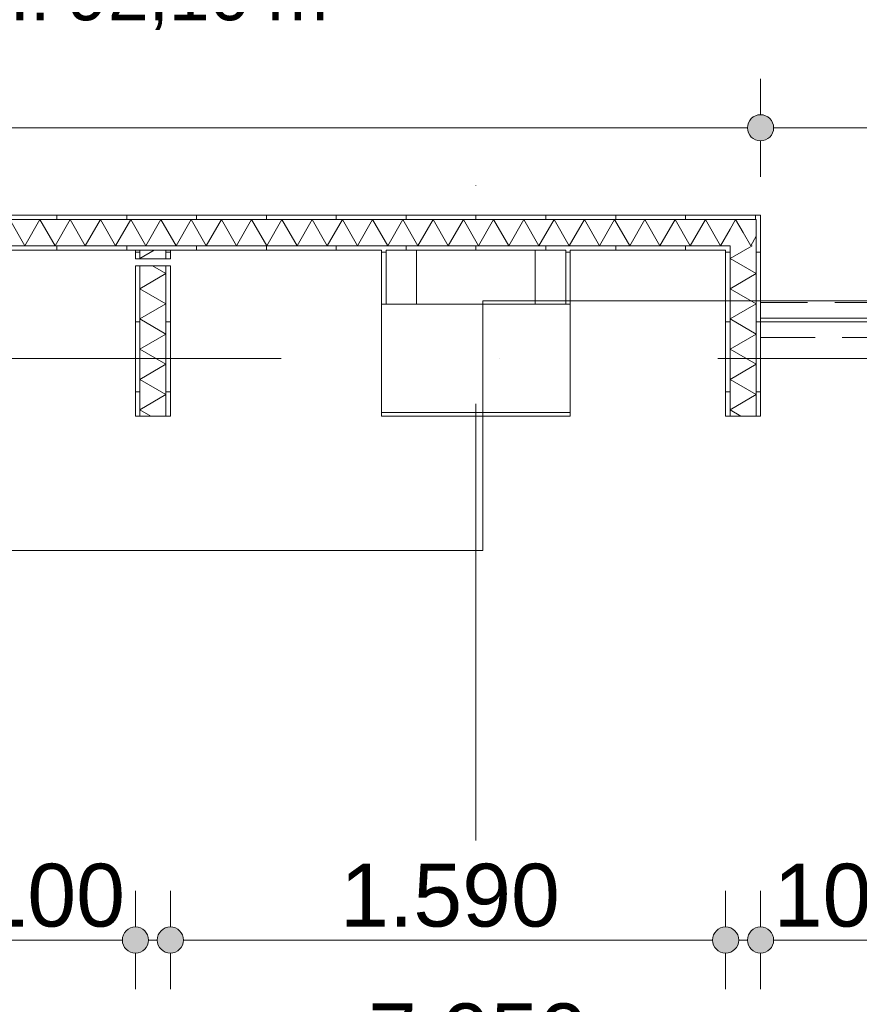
# Model space of a CAD drawing. Header units: millimetres. Extents: x -54205 to 167969, y -3415 to 61516.
# Tile 53 of 239: x 20294 to 22698, y 8647 to 11465. Entities that reach past the tile are written whole.
import ezdxf
from ezdxf.enums import TextEntityAlignment as Align

# ---------------------------------------------------------------- set-up
doc = ezdxf.new("R2010")
doc.units = ezdxf.units.MM
doc.header["$MEASUREMENT"] = 0
doc.linetypes.add('streep-punt', pattern=[2500, 1250, -625, 0, -625])
doc.linetypes.add('streeplijn fijn', pattern=[234.119993, 155.999994, -78.119999])
for name, color, linetype in [('23 Vloeren', 7, 'Continuous'), ('28 Draagconstructies', 7, 'Continuous'), ('Maatvoering 1_ 100', 7, 'Continuous'), ('Maatvoering 1_ 100 2D arcering', 7, 'Continuous'), ('New_22 NC Binnenwanden', 7, 'Continuous'), ('New_22 NC Binnenwanden Doorsnede-arcering', 7, 'Continuous'), ('New_22 NC Binnenwanden Laagscheidingslijnen', 7, 'Continuous'), ('New_Maatvoering 1_ 100', 7, 'Continuous'), ('New_Maatvoering 1_ 100 2D arcering', 7, 'Continuous'), ('New_Ruimtefuncties', 7, 'Continuous'), ('New_Ruimtefuncties Zone omranding', 7, 'Continuous'), ('New_Ruimtefuncties Zone tekst', 7, 'Continuous'), ('Stramien', 7, 'Continuous')]:
    doc.layers.add(name, color=color, linetype=linetype)
doc.styles.add('GENERATED_STYLE_1', font='arial.ttf')
doc.styles.add('GENERATED_STYLE_2', font='arial.ttf')
doc.dimstyles.new('GENERATED_STYLE__1', dxfattribs={"dimtxt": 250, "dimasz": 142.5, "dimexe": 0.18, "dimexo": 0.0625, "dimgap": 0, "dimtad": 1, "dimtih": 1, "dimtoh": 1, "dimdec": 0, "dimzin": 0, "dimdsep": 46, "dimtxsty": 'GENERATED_STYLE_2', "dimblk": 'ARROWHEAD_11', "dimblk1": 'ARROWHEAD_11', "dimblk2": 'ARROWHEAD_11', "dimcen": 0.09, "dimse1": 1, "dimse2": 1, "dimclrd": 1, "dimclre": 1, "dimclrt": 2, "dimadec": 1, "dimazin": 0, "dimtfac": 1, "dimtdec": 4, "dimtmove": 0, "dimatfit": 3, "dimfxl": 1, "dimtolj": 1, "dimtzin": 0, "dimarcsym": 0})
doc.dimstyles.new('GENERATED_STYLE__3', dxfattribs={"dimtxt": 179.999995, "dimasz": 142.5, "dimexe": 0.18, "dimexo": 0.0625, "dimgap": 0, "dimtad": 1, "dimtih": 1, "dimtoh": 1, "dimdec": 0, "dimzin": 0, "dimdsep": 46, "dimtxsty": 'GENERATED_STYLE_1', "dimblk": 'ARROWHEAD_11', "dimblk1": 'ARROWHEAD_11', "dimblk2": 'ARROWHEAD_11', "dimcen": 0.09, "dimse1": 1, "dimse2": 1, "dimclrd": 1, "dimclre": 1, "dimclrt": 2, "dimadec": 1, "dimazin": 0, "dimtfac": 1, "dimtdec": 4, "dimtmove": 0, "dimatfit": 3, "dimfxl": 1, "dimtolj": 1, "dimtzin": 0, "dimarcsym": 0})
doc.dimstyles.new('GENERATED_STYLE__4', dxfattribs={"dimtxt": 250, "dimasz": 142.5, "dimexe": 0.18, "dimexo": 0.0625, "dimgap": 0, "dimtad": 1, "dimdec": 0, "dimzin": 0, "dimdsep": 46, "dimtxsty": 'GENERATED_STYLE_2', "dimblk": 'ARROWHEAD_11', "dimblk1": 'ARROWHEAD_11', "dimblk2": 'ARROWHEAD_11', "dimcen": 0.09, "dimse1": 1, "dimse2": 1, "dimclrd": 1, "dimclre": 1, "dimclrt": 2, "dimadec": 1, "dimazin": 0, "dimtfac": 1, "dimtdec": 4, "dimtmove": 0, "dimatfit": 3, "dimfxl": 1, "dimtolj": 1, "dimtzin": 0, "dimarcsym": 0})
doc.dimstyles.new('GENERATED_STYLE__7', dxfattribs={"dimtxt": 179.999995, "dimasz": 142.5, "dimexe": 0.18, "dimexo": 0.0625, "dimgap": 0, "dimtad": 1, "dimdec": 0, "dimzin": 0, "dimdsep": 46, "dimtxsty": 'GENERATED_STYLE_1', "dimblk": 'ARROWHEAD_11', "dimblk1": 'ARROWHEAD_11', "dimblk2": 'ARROWHEAD_11', "dimcen": 0.09, "dimse1": 1, "dimse2": 1, "dimclrd": 1, "dimclre": 1, "dimclrt": 2, "dimadec": 1, "dimazin": 0, "dimtfac": 1, "dimtdec": 4, "dimtmove": 0, "dimatfit": 3, "dimfxl": 1, "dimtolj": 1, "dimtzin": 0, "dimarcsym": 0})
pattern_1 = [(270, (0, 0), (200, 0), [])]
pattern_2 = [(180, (0, 0), (0, 200), [])]

# ---------------------------------------------------------------- blocks, each defined once
blk = doc.blocks.new('gang_1.10_29_1', base_point=(20559.1, 11700.9))
at = {"layer": 'New_Ruimtefuncties Zone tekst', "color": 2, "lineweight": 0}
for tag, height, style, p in [('DUMMY_941', 180, 'GENERATED_STYLE_2', (21128.4, 11989.7)), ('perimeterCode', 150, 'GENERATED_STYLE_1', (19869.1, 11613.6)), ('ROOM_AREA', 150, 'GENERATED_STYLE_1', (20429.4, 11613.6)), ('DUMMY_942', 150, 'GENERATED_STYLE_1', (20944.2, 11613.6)), ('DUMMY_943', 100, 'GENERATED_STYLE_1', (21172.7, 11625))]:
    blk.add_attdef(tag, text='', height=height, dxfattribs=dict(at, style=style)).set_placement(p, align=Align.TOP_LEFT)
at = {"layer": 'New_Ruimtefuncties Zone tekst', "color": 2, "lineweight": 0, "style": 'GENERATED_STYLE_2'}
blk.add_attdef('ROOM_NUMBER', text='', height=180, dxfattribs=at).set_placement((20559.1, 11948.5), align=Align.TOP_CENTER)
blk = doc.blocks.new('Slab_12_1', base_point=(-770, 9945.9))
at = {"layer": '23 Vloeren', "color": 255, "linetype": 'Continuous', "lineweight": 0, "flags": 128}
blk.add_lwpolyline([(-770, 9945.9), (21620, 9945.9), (21620, 10660.9), (30307, 10660.9), (30307, 13395.9), (24003, 13395.9), (24003, 12744.6), (11905.5, 12744.6), (11905.5, 13395.9), (-770, 13395.9)], close=True, dxfattribs=at)
blk = doc.blocks.new('Wall_129_1', base_point=(22415, 10605.9))
at = {"layer": 'New_22 NC Binnenwanden', "color": 1, "linetype": 'Continuous', "lineweight": 0, "flags": 128}
for points in [[(24105, 10610.9), (22415, 10610.9)], [(22415, 10610.9), (22415, 10600.9)], [(22415, 10600.9), (24105, 10600.9)]]:
    blk.add_lwpolyline(points, dxfattribs=at)
blk = doc.blocks.new('*X454')
at = {"layer": 'New_22 NC Binnenwanden Doorsnede-arcering', "color": 7, "linetype": 'Continuous', "lineweight": 0}
for p in [(22365.1, 10856), (22402.5, 10845.7)]:
    blk.add_line(p, (22386.8, 10818.4), dxfattribs=at)
blk = doc.blocks.new('*X455')
at = {"layer": 'New_22 NC Binnenwanden Doorsnede-arcering', "color": 7, "linetype": 'Continuous', "lineweight": 0}
for q in [(22327.5, 10865.8), (22365.1, 10856)]:
    blk.add_line((22343.5, 10893.4), q, dxfattribs=at)
blk = doc.blocks.new('*X456')
at = {"layer": 'New_22 NC Binnenwanden Doorsnede-arcering', "color": 7, "linetype": 'Continuous', "lineweight": 0}
for p, q in [((20265, 10893.4), (20308.3, 10818.4)), ((20351.6, 10893.4), (20308.3, 10818.4)), ((20351.6, 10893.4), (20394.9, 10818.4)), ((20438.2, 10893.4), (20394.9, 10818.4)), ((20438.2, 10893.4), (20481.5, 10818.4)), ((20524.8, 10893.4), (20481.5, 10818.4)), ((20524.8, 10893.4), (20568.1, 10818.4)), ((20611.4, 10893.4), (20568.1, 10818.4)), ((20611.4, 10893.4), (20654.7, 10818.4)), ((20698, 10893.4), (20654.7, 10818.4)), ((20698, 10893.4), (20741.3, 10818.4)), ((20784.6, 10893.4), (20741.3, 10818.4)), ((20784.6, 10893.4), (20827.9, 10818.4)), ((20871.2, 10893.4), (20827.9, 10818.4)), ((20871.2, 10893.4), (20914.5, 10818.4)), ((20957.8, 10893.4), (20914.5, 10818.4)), ((20957.8, 10893.4), (21001.1, 10818.4)), ((21044.4, 10893.4), (21001.1, 10818.4)), ((21044.4, 10893.4), (21087.7, 10818.4)), ((21131, 10893.4), (21087.7, 10818.4)), ((21131, 10893.4), (21174.3, 10818.4)), ((21217.6, 10893.4), (21174.3, 10818.4)), ((21217.6, 10893.4), (21260.9, 10818.4)), ((21304.2, 10893.4), (21260.9, 10818.4)), ((21304.2, 10893.4), (21347.5, 10818.4)), ((21390.8, 10893.4), (21347.5, 10818.4)), ((21390.8, 10893.4), (21434.1, 10818.4)), ((21477.4, 10893.4), (21434.1, 10818.4)), ((21477.4, 10893.4), (21520.7, 10818.4)), ((21564, 10893.4), (21520.7, 10818.4)), ((21564, 10893.4), (21607.3, 10818.4)), ((21650.6, 10893.4), (21607.3, 10818.4)), ((21650.6, 10893.4), (21693.9, 10818.4)), ((21737.2, 10893.4), (21693.9, 10818.4)), ((21737.2, 10893.4), (21780.5, 10818.4)), ((21823.8, 10893.4), (21780.5, 10818.4)), ((21823.8, 10893.4), (21867.1, 10818.4)), ((21910.4, 10893.4), (21867.1, 10818.4)), ((21910.4, 10893.4), (21953.7, 10818.4)), ((21997, 10893.4), (21953.7, 10818.4)), ((21997, 10893.4), (22040.3, 10818.4)), ((22083.6, 10893.4), (22040.3, 10818.4)), ((22083.6, 10893.4), (22126.9, 10818.4)), ((22170.3, 10893.4), (22126.9, 10818.4)), ((22170.3, 10893.4), (22213.6, 10818.4)), ((22256.9, 10893.4), (22213.6, 10818.4)), ((22256.9, 10893.4), (22300.2, 10818.4)), ((22327.5, 10865.8), (22300.2, 10818.4))]:
    blk.add_line(p, q, dxfattribs=at)
blk = doc.blocks.new('Wall_141_1', base_point=(18075, 10805.9))
at = {"layer": 'New_22 NC Binnenwanden Doorsnede-arcering', "linetype": 'Continuous', "lineweight": 0, "true_color": 0x000000}
h = blk.add_hatch(dxfattribs=at)
h.set_pattern_fill('930_Lijnen_vert_200_0001', color=18, style=0, pattern_type=2)
h.set_pattern_definition(pattern_1)
h.paths.add_polyline_path([(22402.5, 10905.9), (18075, 10905.9), (18075, 10893.4), (22402.5, 10893.4)])
h = blk.add_hatch(dxfattribs=at)
h.set_pattern_fill('930_Lijnen_vert_200_0001', color=18, style=0, pattern_type=2)
h.set_pattern_definition(pattern_1)
h.paths.add_polyline_path([(22402.5, 10893.4), (22415, 10893.4), (22415, 10905.9)])
h = blk.add_hatch(dxfattribs=at)
h.set_pattern_fill('930_Lijnen_vert_200_0001', color=18, style=0, pattern_type=2)
h.set_pattern_definition(pattern_1)
h.paths.add_polyline_path([(22402.5, 10893.4), (22415, 10905.9), (22402.5, 10905.9)])
h = blk.add_hatch(dxfattribs=at)
h.set_pattern_fill('930_Lijnen_vert_200_0001', color=18, style=0, pattern_type=2)
h.set_pattern_definition(pattern_1)
h.paths.add_polyline_path([(22315, 10818.4), (18075, 10818.4), (18075, 10805.9), (22315, 10805.9)])
h = blk.add_hatch(dxfattribs=at)
h.set_pattern_fill('930_Lijnen_vert_200_0001', color=18, style=0, pattern_type=2)
h.set_pattern_definition(pattern_1)
h.paths.add_polyline_path([(22315, 10805.9), (22327.5, 10805.9), (22327.5, 10818.4)])
h = blk.add_hatch(dxfattribs=at)
h.set_pattern_fill('930_Lijnen_vert_200_0001', color=18, style=0, pattern_type=2)
h.set_pattern_definition(pattern_1)
h.paths.add_polyline_path([(22315, 10805.9), (22327.5, 10818.4), (22315, 10818.4)])
at = {"layer": 'New_22 NC Binnenwanden', "color": 1, "linetype": 'Continuous', "lineweight": 0, "flags": 128}
for points in [[(22415, 10905.9), (18075, 10905.9)], [(22415, 10905.9), (22415, 10893.4)], [(18075, 10805.9), (20625, 10805.9)], [(20637.5, 10805.9), (20712.5, 10805.9)], [(20725, 10805.9), (21330, 10805.9)], [(21342.5, 10805.9), (21857.5, 10805.9)], [(21870, 10805.9), (22315, 10805.9)]]:
    blk.add_lwpolyline(points, dxfattribs=at)
at = {"layer": 'New_22 NC Binnenwanden Laagscheidingslijnen', "color": 1, "linetype": 'Continuous', "lineweight": 0}
for p, q in [((22327.5, 10893.4), (18075, 10893.4)), ((22402.5, 10893.4), (22327.5, 10893.4)), ((22402.5, 10818.4), (22402.5, 10893.4)), ((18075, 10818.4), (22327.5, 10818.4)), ((22327.5, 10805.9), (22327.5, 10818.4))]:
    blk.add_line(p, q, dxfattribs=at)
at = {"layer": 'New_22 NC Binnenwanden', "color": 1, "lineweight": 0}
for name in ['*X456', '*X455', '*X454']:
    blk.add_blockref(name, (0, 0), dxfattribs=at)
blk = doc.blocks.new('*X458')
at = {"layer": 'New_22 NC Binnenwanden Doorsnede-arcering', "color": 7, "linetype": 'Continuous', "lineweight": 0}
for p, q in [((20712.5, 10738.7), (20637.5, 10695.4)), ((20712.5, 10738.7), (20674.1, 10760.9)), ((20712.5, 10652.1), (20637.5, 10695.4)), ((20712.5, 10652.1), (20637.5, 10608.8)), ((20712.5, 10565.5), (20637.5, 10608.8)), ((20712.5, 10565.5), (20637.5, 10522.2)), ((20712.5, 10478.9), (20637.5, 10522.2)), ((20712.5, 10478.9), (20637.5, 10435.6)), ((20712.5, 10392.3), (20637.5, 10435.6)), ((20712.5, 10392.3), (20637.5, 10349)), ((20668.8, 10330.9), (20637.5, 10349))]:
    blk.add_line(p, q, dxfattribs=at)
blk = doc.blocks.new('*X459')
at = {"layer": 'New_22 NC Binnenwanden Doorsnede-arcering', "color": 7, "linetype": 'Continuous', "lineweight": 0}
for p in [(20678.9, 10805.9), (20639.4, 10780.9)]:
    blk.add_line(p, (20637.5, 10782), dxfattribs=at)
blk = doc.blocks.new('Wall_142_1', base_point=(20625, 10330.9))
at = {"layer": 'New_22 NC Binnenwanden Doorsnede-arcering', "linetype": 'Continuous', "lineweight": 0, "true_color": 0x000000}
h = blk.add_hatch(dxfattribs=at)
h.set_pattern_fill('930_Lijnen_vert_200_0001', color=18, style=0, pattern_type=2)
h.set_pattern_definition(pattern_2)
h.paths.add_polyline_path([(20625, 10805.9), (20625, 10780.9), (20637.5, 10780.9), (20637.5, 10805.9)])
h = blk.add_hatch(dxfattribs=at)
h.set_pattern_fill('930_Lijnen_vert_200_0001', color=18, style=0, pattern_type=2)
h.set_pattern_definition(pattern_2)
h.paths.add_polyline_path([(20725, 10780.9), (20725, 10805.9), (20712.5, 10805.9), (20712.5, 10780.9)])
h = blk.add_hatch(dxfattribs=at)
h.set_pattern_fill('930_Lijnen_vert_200_0001', color=18, style=0, pattern_type=2)
h.set_pattern_definition(pattern_2)
h.paths.add_polyline_path([(20625, 10760.9), (20625, 10330.9), (20637.5, 10330.9), (20637.5, 10760.9)])
h = blk.add_hatch(dxfattribs=at)
h.set_pattern_fill('930_Lijnen_vert_200_0001', color=18, style=0, pattern_type=2)
h.set_pattern_definition(pattern_2)
h.paths.add_polyline_path([(20725, 10330.9), (20725, 10760.9), (20712.5, 10760.9), (20712.5, 10330.9)])
at = {"layer": 'New_22 NC Binnenwanden', "color": 1, "linetype": 'Continuous', "lineweight": 0, "flags": 128}
for points in [[(20625, 10805.9), (20625, 10780.9)], [(20712.5, 10805.9), (20637.5, 10805.9)], [(20725, 10780.9), (20725, 10805.9)], [(20625, 10760.9), (20625, 10330.9)], [(20725, 10330.9), (20725, 10760.9)], [(20625, 10330.9), (20725, 10330.9)]]:
    blk.add_lwpolyline(points, dxfattribs=at)
at = {"layer": 'New_22 NC Binnenwanden Laagscheidingslijnen', "color": 1, "linetype": 'Continuous', "lineweight": 0}
for p, q in [((20637.5, 10805.9), (20637.5, 10780.9)), ((20712.5, 10780.9), (20712.5, 10805.9)), ((20625, 10780.9), (20637.5, 10780.9)), ((20637.5, 10780.9), (20712.5, 10780.9)), ((20712.5, 10780.9), (20725, 10780.9)), ((20637.5, 10760.9), (20625, 10760.9)), ((20637.5, 10760.9), (20637.5, 10330.9)), ((20712.5, 10760.9), (20637.5, 10760.9)), ((20725, 10760.9), (20712.5, 10760.9)), ((20712.5, 10330.9), (20712.5, 10760.9))]:
    blk.add_line(p, q, dxfattribs=at)
at = {"layer": 'New_22 NC Binnenwanden', "color": 1, "lineweight": 0}
for name in ['*X459', '*X458']:
    blk.add_blockref(name, (0, 0), dxfattribs=at)
blk = doc.blocks.new('*X461')
at = {"layer": 'New_22 NC Binnenwanden Doorsnede-arcering', "color": 7, "linetype": 'Continuous', "lineweight": 0}
for p, q in [((22390.5, 10818.4), (22327.5, 10782)), ((22402.5, 10738.7), (22327.5, 10782)), ((22402.5, 10738.7), (22327.5, 10695.4)), ((22402.5, 10652.1), (22327.5, 10695.4)), ((22402.5, 10652.1), (22327.5, 10608.8)), ((22402.5, 10565.5), (22327.5, 10608.8)), ((22402.5, 10565.5), (22327.5, 10522.2)), ((22402.5, 10478.9), (22327.5, 10522.2)), ((22402.5, 10478.9), (22327.5, 10435.6)), ((22402.5, 10392.3), (22327.5, 10435.6)), ((22402.5, 10392.3), (22327.5, 10349)), ((22358.8, 10330.9), (22327.5, 10349))]:
    blk.add_line(p, q, dxfattribs=at)
blk = doc.blocks.new('Wall_143_1', base_point=(22315, 10330.9))
at = {"layer": 'New_22 NC Binnenwanden Doorsnede-arcering', "linetype": 'Continuous', "lineweight": 0, "true_color": 0x000000}
h = blk.add_hatch(dxfattribs=at)
h.set_pattern_fill('930_Lijnen_vert_200_0001', color=18, style=0, pattern_type=2)
h.set_pattern_definition(pattern_2)
h.paths.add_polyline_path([(22402.5, 10893.4), (22402.5, 10330.9), (22415, 10330.9), (22415, 10893.4)])
h = blk.add_hatch(dxfattribs=at)
h.set_pattern_fill('930_Lijnen_vert_200_0001', color=18, style=0, pattern_type=2)
h.set_pattern_definition(pattern_2)
h.paths.add_polyline_path([(22315, 10805.9), (22315, 10330.9), (22327.5, 10330.9), (22327.5, 10805.9)])
at = {"layer": 'New_22 NC Binnenwanden', "color": 1, "linetype": 'Continuous', "lineweight": 0, "flags": 128}
for points in [[(22415, 10330.9), (22415, 10893.4)], [(22315, 10805.9), (22315, 10330.9)], [(22327.5, 10330.9), (22315, 10330.9)], [(22402.5, 10330.9), (22327.5, 10330.9)], [(22415, 10330.9), (22402.5, 10330.9)]]:
    blk.add_lwpolyline(points, dxfattribs=at)
at = {"layer": 'New_22 NC Binnenwanden Laagscheidingslijnen', "color": 1, "linetype": 'Continuous', "lineweight": 0}
for p, q in [((22402.5, 10818.4), (22402.5, 10893.4)), ((22327.5, 10805.9), (22327.5, 10818.4)), ((22327.5, 10805.9), (22327.5, 10330.9)), ((22402.5, 10330.9), (22402.5, 10818.4))]:
    blk.add_line(p, q, dxfattribs=at)
at = {"layer": 'New_22 NC Binnenwanden', "color": 1, "lineweight": 0}
blk.add_blockref('*X461', (0, 0), dxfattribs=at)
blk = doc.blocks.new('Wall_249_1', base_point=(22415, 10605.9))
at = {"layer": 'New_22 NC Binnenwanden', "color": 9, "linetype": 'streeplijn fijn', "lineweight": 0, "flags": 128}
for points in [[(25125, 10655.9), (22415, 10655.9)], [(22415, 10655.9), (22415, 10643.4)], [(22415, 10643.4), (22415, 10568.4)], [(22415, 10568.4), (22415, 10555.9)], [(22415, 10555.9), (25125, 10555.9)]]:
    blk.add_lwpolyline(points, dxfattribs=at)
blk = doc.blocks.new('Wall_268_1', base_point=(21870, 10650.9))
at = {"layer": 'New_22 NC Binnenwanden Doorsnede-arcering', "linetype": 'Continuous', "lineweight": 0, "true_color": 0x000000}
h = blk.add_hatch(dxfattribs=at)
h.set_pattern_fill('930_Lijnen_vert_200_0001', color=18, style=0, pattern_type=2)
h.set_pattern_definition(pattern_2)
h.paths.add_polyline_path([(21870, 10650.9), (21870, 10805.9), (21857.5, 10805.9), (21857.5, 10650.9)])
at = {"layer": 'New_22 NC Binnenwanden', "color": 1, "linetype": 'Continuous', "lineweight": 0, "flags": 128}
for points in [[(21770, 10805.9), (21770, 10650.9)], [(21870, 10650.9), (21870, 10805.9)]]:
    blk.add_lwpolyline(points, dxfattribs=at)
at = {"layer": 'New_22 NC Binnenwanden Laagscheidingslijnen', "color": 1, "linetype": 'Continuous', "lineweight": 0}
blk.add_line((21857.5, 10650.9), (21857.5, 10805.9), dxfattribs=at)
blk = doc.blocks.new('Wall_269_1', base_point=(21330, 10650.9))
at = {"layer": 'New_22 NC Binnenwanden Doorsnede-arcering', "linetype": 'Continuous', "lineweight": 0, "true_color": 0x000000}
h = blk.add_hatch(dxfattribs=at)
h.set_pattern_fill('930_Lijnen_vert_200_0001', color=18, style=0, pattern_type=2)
h.set_pattern_definition([(1e-14, (0, 0), (0, 200), [])])
h.paths.add_polyline_path([(21330, 10805.9), (21330, 10650.9), (21342.5, 10650.9), (21342.5, 10805.9)])
at = {"layer": 'New_22 NC Binnenwanden', "color": 1, "linetype": 'Continuous', "lineweight": 0, "flags": 128}
for points in [[(21330, 10805.9), (21330, 10650.9)], [(21430, 10650.9), (21430, 10805.9)]]:
    blk.add_lwpolyline(points, dxfattribs=at)
at = {"layer": 'New_22 NC Binnenwanden Laagscheidingslijnen', "color": 1, "linetype": 'Continuous', "lineweight": 0}
blk.add_line((21342.5, 10805.9), (21342.5, 10650.9), dxfattribs=at)
blk = doc.blocks.new('Column_4_1', base_point=(21600, 10495.9))
at = {"layer": '28 Draagconstructies', "color": 3, "linetype": 'Continuous', "lineweight": 0, "flags": 128}
blk.add_lwpolyline([(21330, 10340.9), (21870, 10340.9), (21870, 10650.9), (21330, 10650.9)], close=True, dxfattribs=at)
blk = doc.blocks.new('Standard grid marker_2')
at = {"layer": 'Stramien', "color": 1, "linetype": 'streep-punt', "lineweight": 0}
blk.add_line((1000, 0), (37608.9, 0), dxfattribs=at)
at = {"layer": 'Stramien', "color": 2, "lineweight": 0, "style": 'GENERATED_STYLE_1'}
blk.add_attdef('AC_MarkerText_1', text='', height=350, dxfattribs=at).set_placement((-500, 175), align=Align.TOP_CENTER)
blk = doc.blocks.new('Standard grid marker')
at = {"layer": 'Stramien', "color": 1, "linetype": 'streep-punt', "lineweight": 0}
blk.add_line((1000, 0), (61400.2, 0), dxfattribs=at)
at = {"layer": 'Stramien', "color": 2, "lineweight": 0, "style": 'GENERATED_STYLE_1'}
for tag, p in [('AC_MarkerText_1_0', (-245, -80)), ('AC_MarkerText_1_1', (63155.2, -80))]:
    blk.add_attdef(tag, text='', height=350, rotation=270, dxfattribs=at).set_placement(p, align=Align.TOP_CENTER)
blk = doc.blocks.new('*D1196')
at = {"layer": 'Maatvoering 1_ 100 2D arcering', "linetype": 'Continuous', "lineweight": 0}
for points in [[(-267.5, -1384.3), (-264.6, -1398.7), (-256.5, -1410.8), (-244.4, -1419), (-230, -1421.8), (-215.6, -1419), (-203.5, -1410.8), (-195.4, -1398.7), (-192.5, -1384.3), (-195.4, -1370), (-203.5, -1357.8), (-215.6, -1349.7), (-230, -1346.8), (-244.4, -1349.7), (-256.5, -1357.8), (-264.6, -1370)], [(57892.5, -1384.3), (57895.4, -1398.7), (57903.5, -1410.8), (57915.6, -1419), (57930, -1421.8), (57944.4, -1419), (57956.5, -1410.8), (57964.6, -1398.7), (57967.5, -1384.3), (57964.6, -1370), (57956.5, -1357.8), (57944.4, -1349.7), (57930, -1346.8), (57915.6, -1349.7), (57903.5, -1357.8), (57895.4, -1370)]]:
    blk.add_hatch(color=1, dxfattribs=at).paths.add_polyline_path(points)
at = {"layer": 'Maatvoering 1_ 100', "color": 1, "linetype": 'Continuous', "lineweight": 0}
for p, q in [((-230, -1346.8), (-230, -1243.7)), ((57930, -1346.8), (57930, -1243.7)), ((-192.5, -1384.3), (57892.5, -1384.3)), ((57967.5, -1384.3), (58005, -1384.3)), ((-230, -1524.9), (-230, -1421.8)), ((57930, -1524.9), (57930, -1421.8))]:
    blk.add_line(p, q, dxfattribs=at)
for centre in [(-230, -1384.3), (57930, -1384.3)]:
    blk.add_circle(centre, 37.5, dxfattribs=at)
at = {"layer": 'Maatvoering 1_ 100', "color": 2, "lineweight": 0, "insert": (28325.7, -1334.3), "char_height": 250, "attachment_point": 7, "style": 'GENERATED_STYLE_2'}
blk.add_mtext('\\A1;{\\pql;\\fArial|b1|i0|c0|p0;\\W1.000000;58.160}', dxfattribs=at)
blk = doc.blocks.new('ARROWHEAD_11')
at = {"color": 0, "linetype": 'Continuous', "lineweight": 0}
blk.add_line((0, 0), (-1, 0), dxfattribs=at)
at = {"color": 0, "linetype": 'Continuous', "lineweight": 0, "const_width": 0.25, "flags": 128}
blk.add_lwpolyline([(-0.125, 0, 1), (0.125, 0, 1)], format="xyb", close=True, dxfattribs=at)
blk = doc.blocks.new('*D1217')
at = {"layer": 'New_Maatvoering 1_ 100 2D arcering', "linetype": 'Continuous', "lineweight": 0}
for points in [[(-267.5, -384.3), (-264.6, -398.7), (-256.5, -410.8), (-244.4, -419), (-230, -421.8), (-215.6, -419), (-203.5, -410.8), (-195.4, -398.7), (-192.5, -384.3), (-195.4, -370), (-203.5, -357.8), (-215.6, -349.7), (-230, -346.8), (-244.4, -349.7), (-256.5, -357.8), (-264.6, -370)], [(32638, -384.3), (32640.8, -398.7), (32649, -410.8), (32661.1, -419), (32675.5, -421.8), (32689.8, -419), (32702, -410.8), (32710.1, -398.7), (32713, -384.3), (32710.1, -370), (32702, -357.8), (32689.8, -349.7), (32675.5, -346.8), (32661.1, -349.7), (32649, -357.8), (32640.8, -370)]]:
    blk.add_hatch(color=1, dxfattribs=at).paths.add_polyline_path(points)
at = {"layer": 'New_Maatvoering 1_ 100', "color": 1, "linetype": 'Continuous', "lineweight": 0}
for p, q in [((-230, -346.8), (-230, -243.7)), ((32675.5, -346.8), (32675.5, -243.7)), ((-192.5, -384.3), (32638, -384.3)), ((-230, -524.9), (-230, -421.8)), ((32675.5, -524.9), (32675.5, -421.8))]:
    blk.add_line(p, q, dxfattribs=at)
for centre in [(-230, -384.3), (32675.5, -384.3)]:
    blk.add_circle(centre, 37.5, dxfattribs=at)
at = {"layer": 'New_Maatvoering 1_ 100', "color": 2, "lineweight": 0, "insert": (15845.2, -348.3), "char_height": 180, "attachment_point": 7, "style": 'GENERATED_STYLE_1'}
blk.add_mtext('\\A1;{\\pql;\\fArial|b0|i0|c0|p0;\\W1.000000;32.905}', dxfattribs=at)
blk = doc.blocks.new('*D1253')
at = {"layer": 'Maatvoering 1_ 100 2D arcering', "linetype": 'Continuous', "lineweight": 0}
for points in [[(64027.5, 56215.9), (64030.4, 56201.6), (64038.5, 56189.4), (64050.6, 56181.3), (64065, 56178.4), (64079.4, 56181.3), (64091.5, 56189.4), (64099.6, 56201.6), (64102.5, 56215.9), (64099.6, 56230.3), (64091.5, 56242.4), (64079.4, 56250.6), (64065, 56253.4), (64050.6, 56250.6), (64038.5, 56242.4), (64030.4, 56230.3)], [(64027.5, 3115.7), (64030.4, 3101.3), (64038.5, 3089.2), (64050.6, 3081), (64065, 3078.2), (64079.4, 3081), (64091.5, 3089.2), (64099.6, 3101.3), (64102.5, 3115.7), (64099.6, 3130), (64091.5, 3142.2), (64079.4, 3150.3), (64065, 3153.2), (64050.6, 3150.3), (64038.5, 3142.2), (64030.4, 3130)]]:
    blk.add_hatch(color=1, dxfattribs=at).paths.add_polyline_path(points)
at = {"layer": 'Maatvoering 1_ 100', "color": 1, "linetype": 'Continuous', "lineweight": 0}
for p, q in [((64065, 56253.4), (64065, 56290.9)), ((64027.5, 56215.9), (63924.4, 56215.9)), ((64205.6, 56215.9), (64102.5, 56215.9)), ((64065, 3153.2), (64065, 56178.4)), ((64027.5, 3115.7), (63924.4, 3115.7)), ((64205.6, 3115.7), (64102.5, 3115.7)), ((64065, 3040.7), (64065, 3078.2))]:
    blk.add_line(p, q, dxfattribs=at)
for centre in [(64065, 56215.9), (64065, 3115.7)]:
    blk.add_circle(centre, 37.5, dxfattribs=at)
at = {"layer": 'Maatvoering 1_ 100', "color": 2, "lineweight": 0, "insert": (64015, 29141.5), "char_height": 250, "attachment_point": 7, "rotation": 90, "style": 'GENERATED_STYLE_2'}
blk.add_mtext('\\A1;{\\pql;\\fArial|b1|i0|c0|p0;\\W1.000000;53.100}', dxfattribs=at)
blk = doc.blocks.new('*D1259')
at = {"layer": 'New_Maatvoering 1_ 100 2D arcering', "linetype": 'Continuous', "lineweight": 0}
for points in [[(63027.5, 10660.9), (63030.4, 10646.6), (63038.5, 10634.4), (63050.6, 10626.3), (63065, 10623.4), (63079.4, 10626.3), (63091.5, 10634.4), (63099.6, 10646.6), (63102.5, 10660.9), (63099.6, 10675.3), (63091.5, 10687.4), (63079.4, 10695.6), (63065, 10698.4), (63050.6, 10695.6), (63038.5, 10687.4), (63030.4, 10675.3)], [(63027.5, 3115.7), (63030.4, 3101.3), (63038.5, 3089.2), (63050.6, 3081), (63065, 3078.2), (63079.4, 3081), (63091.5, 3089.2), (63099.6, 3101.3), (63102.5, 3115.7), (63099.6, 3130), (63091.5, 3142.2), (63079.4, 3150.3), (63065, 3153.2), (63050.6, 3150.3), (63038.5, 3142.2), (63030.4, 3130)]]:
    blk.add_hatch(color=1, dxfattribs=at).paths.add_polyline_path(points)
at = {"layer": 'New_Maatvoering 1_ 100', "color": 1, "linetype": 'Continuous', "lineweight": 0}
for p, q in [((63027.5, 10660.9), (62924.4, 10660.9)), ((63205.6, 10660.9), (63102.5, 10660.9)), ((63065, 3153.2), (63065, 10623.4)), ((63027.5, 3115.7), (62924.4, 3115.7)), ((63205.6, 3115.7), (63102.5, 3115.7)), ((63065, 3040.7), (63065, 3078.2))]:
    blk.add_line(p, q, dxfattribs=at)
for centre in [(63065, 10660.9), (63065, 3115.7)]:
    blk.add_circle(centre, 37.5, dxfattribs=at)
at = {"layer": 'New_Maatvoering 1_ 100', "color": 2, "lineweight": 0, "insert": (63029, 6579.4), "char_height": 180, "attachment_point": 7, "rotation": 90, "style": 'GENERATED_STYLE_1'}
blk.add_mtext('\\A1;{\\pql;\\fArial|b0|i0|c0|p0;\\W1.000000;7.545}', dxfattribs=at)
blk = doc.blocks.new('*D1331')
at = {"layer": 'New_Maatvoering 1_ 100 2D arcering', "linetype": 'Continuous', "lineweight": 0}
for points in [[(18037.5, 8430.9), (18040.4, 8416.6), (18048.5, 8404.4), (18060.6, 8396.3), (18075, 8393.4), (18089.4, 8396.3), (18101.5, 8404.4), (18109.6, 8416.6), (18112.5, 8430.9), (18109.6, 8445.3), (18101.5, 8457.4), (18089.4, 8465.6), (18075, 8468.4), (18060.6, 8465.6), (18048.5, 8457.4), (18040.4, 8445.3)], [(25087.5, 8430.9), (25090.4, 8416.6), (25098.5, 8404.4), (25110.6, 8396.3), (25125, 8393.4), (25139.4, 8396.3), (25151.5, 8404.4), (25159.6, 8416.6), (25162.5, 8430.9), (25159.6, 8445.3), (25151.5, 8457.4), (25139.4, 8465.6), (25125, 8468.4), (25110.6, 8465.6), (25098.5, 8457.4), (25090.4, 8445.3)]]:
    blk.add_hatch(color=1, dxfattribs=at).paths.add_polyline_path(points)
at = {"layer": 'New_Maatvoering 1_ 100', "color": 1, "linetype": 'Continuous', "lineweight": 0}
for p, q in [((18075, 8468.4), (18075, 8571.5)), ((25125, 8468.4), (25125, 8571.5)), ((18112.5, 8430.9), (25087.5, 8430.9)), ((18075, 8290.3), (18075, 8393.4)), ((25125, 8290.3), (25125, 8393.4))]:
    blk.add_line(p, q, dxfattribs=at)
for centre in [(18075, 8430.9), (25125, 8430.9)]:
    blk.add_circle(centre, 37.5, dxfattribs=at)
at = {"layer": 'New_Maatvoering 1_ 100', "color": 2, "lineweight": 0, "char_height": 180, "attachment_point": 7, "style": 'GENERATED_STYLE_1'}
for s, insert in [('\\A1;{\\pql;\\fArial|b0|i0|c0|p0;\\W1.000000;7.050}', (21291.1, 8466.9)), ('\\A1;{\\pql;\\fArial|b0|i0|c0|p0;\\W1.000000;150}', (24675.6, 8466.9))]:
    blk.add_mtext(s, dxfattribs=dict(at, insert=insert))
blk = doc.blocks.new('*D1349')
at = {"layer": 'New_Maatvoering 1_ 100 2D arcering', "linetype": 'Continuous', "lineweight": 0}
for points in [[(18037.5, 8830.9), (18040.4, 8816.6), (18048.5, 8804.4), (18060.6, 8796.3), (18075, 8793.4), (18089.4, 8796.3), (18101.5, 8804.4), (18109.6, 8816.6), (18112.5, 8830.9), (18109.6, 8845.3), (18101.5, 8857.4), (18089.4, 8865.6), (18075, 8868.4), (18060.6, 8865.6), (18048.5, 8857.4), (18040.4, 8845.3)], [(20587.5, 8830.9), (20590.4, 8816.6), (20598.5, 8804.4), (20610.6, 8796.3), (20625, 8793.4), (20639.4, 8796.3), (20651.5, 8804.4), (20659.6, 8816.6), (20662.5, 8830.9), (20659.6, 8845.3), (20651.5, 8857.4), (20639.4, 8865.6), (20625, 8868.4), (20610.6, 8865.6), (20598.5, 8857.4), (20590.4, 8845.3)]]:
    blk.add_hatch(color=1, dxfattribs=at).paths.add_polyline_path(points)
at = {"layer": 'New_Maatvoering 1_ 100', "color": 1, "linetype": 'Continuous', "lineweight": 0}
for p, q in [((18075, 8868.4), (18075, 8971.5)), ((20625, 8868.4), (20625, 8971.5)), ((18112.5, 8830.9), (20587.5, 8830.9)), ((18075, 8690.3), (18075, 8793.4)), ((20625, 8690.3), (20625, 8793.4))]:
    blk.add_line(p, q, dxfattribs=at)
for centre in [(18075, 8830.9), (20625, 8830.9)]:
    blk.add_circle(centre, 37.5, dxfattribs=at)
at = {"layer": 'New_Maatvoering 1_ 100', "color": 2, "lineweight": 0, "char_height": 180, "attachment_point": 7, "style": 'GENERATED_STYLE_1'}
for s, insert in [('\\A1;{\\pql;\\fArial|b0|i0|c0|p0;\\W1.000000;2.550}', (19041.1, 8866.9)), ('\\A1;{\\pql;\\fArial|b0|i0|c0|p0;\\W1.000000;100}', (20175.6, 8866.9))]:
    blk.add_mtext(s, dxfattribs=dict(at, insert=insert))
blk = doc.blocks.new('*D1350')
at = {"layer": 'New_Maatvoering 1_ 100 2D arcering', "linetype": 'Continuous', "lineweight": 0}
for points in [[(20587.5, 8830.9), (20590.4, 8816.6), (20598.5, 8804.4), (20610.6, 8796.3), (20625, 8793.4), (20639.4, 8796.3), (20651.5, 8804.4), (20659.6, 8816.6), (20662.5, 8830.9), (20659.6, 8845.3), (20651.5, 8857.4), (20639.4, 8865.6), (20625, 8868.4), (20610.6, 8865.6), (20598.5, 8857.4), (20590.4, 8845.3)], [(20687.5, 8830.9), (20690.4, 8816.6), (20698.5, 8804.4), (20710.6, 8796.3), (20725, 8793.4), (20739.4, 8796.3), (20751.5, 8804.4), (20759.6, 8816.6), (20762.5, 8830.9), (20759.6, 8845.3), (20751.5, 8857.4), (20739.4, 8865.6), (20725, 8868.4), (20710.6, 8865.6), (20698.5, 8857.4), (20690.4, 8845.3)]]:
    blk.add_hatch(color=1, dxfattribs=at).paths.add_polyline_path(points)
at = {"layer": 'New_Maatvoering 1_ 100', "color": 1, "linetype": 'Continuous', "lineweight": 0}
for p, q in [((20625, 8868.4), (20625, 8971.5)), ((20725, 8868.4), (20725, 8971.5)), ((20662.5, 8830.9), (20687.5, 8830.9)), ((20625, 8690.3), (20625, 8793.4)), ((20725, 8690.3), (20725, 8793.4))]:
    blk.add_line(p, q, dxfattribs=at)
for centre in [(20625, 8830.9), (20725, 8830.9)]:
    blk.add_circle(centre, 37.5, dxfattribs=at)
blk = doc.blocks.new('*D1351')
at = {"layer": 'New_Maatvoering 1_ 100 2D arcering', "linetype": 'Continuous', "lineweight": 0}
for points in [[(20687.5, 8830.9), (20690.4, 8816.6), (20698.5, 8804.4), (20710.6, 8796.3), (20725, 8793.4), (20739.4, 8796.3), (20751.5, 8804.4), (20759.6, 8816.6), (20762.5, 8830.9), (20759.6, 8845.3), (20751.5, 8857.4), (20739.4, 8865.6), (20725, 8868.4), (20710.6, 8865.6), (20698.5, 8857.4), (20690.4, 8845.3)], [(22277.5, 8830.9), (22280.4, 8816.6), (22288.5, 8804.4), (22300.6, 8796.3), (22315, 8793.4), (22329.4, 8796.3), (22341.5, 8804.4), (22349.6, 8816.6), (22352.5, 8830.9), (22349.6, 8845.3), (22341.5, 8857.4), (22329.4, 8865.6), (22315, 8868.4), (22300.6, 8865.6), (22288.5, 8857.4), (22280.4, 8845.3)]]:
    blk.add_hatch(color=1, dxfattribs=at).paths.add_polyline_path(points)
at = {"layer": 'New_Maatvoering 1_ 100', "color": 1, "linetype": 'Continuous', "lineweight": 0}
for p, q in [((20725, 8868.4), (20725, 8971.5)), ((22315, 8868.4), (22315, 8971.5)), ((20762.5, 8830.9), (22277.5, 8830.9)), ((20725, 8690.3), (20725, 8793.4)), ((22315, 8690.3), (22315, 8793.4))]:
    blk.add_line(p, q, dxfattribs=at)
for centre in [(20725, 8830.9), (22315, 8830.9)]:
    blk.add_circle(centre, 37.5, dxfattribs=at)
at = {"layer": 'New_Maatvoering 1_ 100', "color": 2, "lineweight": 0, "insert": (21211.1, 8866.9), "char_height": 180, "attachment_point": 7, "style": 'GENERATED_STYLE_1'}
blk.add_mtext('\\A1;{\\pql;\\fArial|b0|i0|c0|p0;\\W1.000000;1.590}', dxfattribs=at)
blk = doc.blocks.new('*D1352')
at = {"layer": 'New_Maatvoering 1_ 100 2D arcering', "linetype": 'Continuous', "lineweight": 0}
for points in [[(22277.5, 8830.9), (22280.4, 8816.6), (22288.5, 8804.4), (22300.6, 8796.3), (22315, 8793.4), (22329.4, 8796.3), (22341.5, 8804.4), (22349.6, 8816.6), (22352.5, 8830.9), (22349.6, 8845.3), (22341.5, 8857.4), (22329.4, 8865.6), (22315, 8868.4), (22300.6, 8865.6), (22288.5, 8857.4), (22280.4, 8845.3)], [(22377.5, 8830.9), (22380.4, 8816.6), (22388.5, 8804.4), (22400.6, 8796.3), (22415, 8793.4), (22429.4, 8796.3), (22441.5, 8804.4), (22449.6, 8816.6), (22452.5, 8830.9), (22449.6, 8845.3), (22441.5, 8857.4), (22429.4, 8865.6), (22415, 8868.4), (22400.6, 8865.6), (22388.5, 8857.4), (22380.4, 8845.3)]]:
    blk.add_hatch(color=1, dxfattribs=at).paths.add_polyline_path(points)
at = {"layer": 'New_Maatvoering 1_ 100', "color": 1, "linetype": 'Continuous', "lineweight": 0}
for p, q in [((22315, 8868.4), (22315, 8971.5)), ((22415, 8868.4), (22415, 8971.5)), ((22352.5, 8830.9), (22377.5, 8830.9)), ((22315, 8690.3), (22315, 8793.4)), ((22415, 8690.3), (22415, 8793.4))]:
    blk.add_line(p, q, dxfattribs=at)
for centre in [(22315, 8830.9), (22415, 8830.9)]:
    blk.add_circle(centre, 37.5, dxfattribs=at)
blk = doc.blocks.new('*D1353')
at = {"layer": 'New_Maatvoering 1_ 100 2D arcering', "linetype": 'Continuous', "lineweight": 0}
for points in [[(22377.5, 8830.9), (22380.4, 8816.6), (22388.5, 8804.4), (22400.6, 8796.3), (22415, 8793.4), (22429.4, 8796.3), (22441.5, 8804.4), (22449.6, 8816.6), (22452.5, 8830.9), (22449.6, 8845.3), (22441.5, 8857.4), (22429.4, 8865.6), (22415, 8868.4), (22400.6, 8865.6), (22388.5, 8857.4), (22380.4, 8845.3)], [(25087.5, 8830.9), (25090.4, 8816.6), (25098.5, 8804.4), (25110.6, 8796.3), (25125, 8793.4), (25139.4, 8796.3), (25151.5, 8804.4), (25159.6, 8816.6), (25162.5, 8830.9), (25159.6, 8845.3), (25151.5, 8857.4), (25139.4, 8865.6), (25125, 8868.4), (25110.6, 8865.6), (25098.5, 8857.4), (25090.4, 8845.3)]]:
    blk.add_hatch(color=1, dxfattribs=at).paths.add_polyline_path(points)
at = {"layer": 'New_Maatvoering 1_ 100', "color": 1, "linetype": 'Continuous', "lineweight": 0}
for p, q in [((22415, 8868.4), (22415, 8971.5)), ((25125, 8868.4), (25125, 8971.5)), ((22452.5, 8830.9), (25087.5, 8830.9)), ((22415, 8690.3), (22415, 8793.4)), ((25125, 8690.3), (25125, 8793.4))]:
    blk.add_line(p, q, dxfattribs=at)
for centre in [(22415, 8830.9), (25125, 8830.9)]:
    blk.add_circle(centre, 37.5, dxfattribs=at)
at = {"layer": 'New_Maatvoering 1_ 100', "color": 2, "lineweight": 0, "char_height": 180, "attachment_point": 7, "style": 'GENERATED_STYLE_1'}
for s, insert in [('\\A1;{\\pql;\\fArial|b0|i0|c0|p0;\\W1.000000;100}', (22452.5, 8866.9)), ('\\A1;{\\pql;\\fArial|b0|i0|c0|p0;\\W1.000000;2.710}', (23461.1, 8866.9)), ('\\A1;{\\pql;\\fArial|b0|i0|c0|p0;\\W1.000000;150}', (24675.6, 8866.9))]:
    blk.add_mtext(s, dxfattribs=dict(at, insert=insert))
blk = doc.blocks.new('*D1365')
at = {"layer": 'New_Maatvoering 1_ 100 2D arcering', "linetype": 'Continuous', "lineweight": 0}
for points in [[(13547.5, 11155.9), (13550.4, 11141.6), (13558.5, 11129.4), (13570.6, 11121.3), (13585, 11118.4), (13599.4, 11121.3), (13611.5, 11129.4), (13619.6, 11141.6), (13622.5, 11155.9), (13619.6, 11170.3), (13611.5, 11182.4), (13599.4, 11190.6), (13585, 11193.4), (13570.6, 11190.6), (13558.5, 11182.4), (13550.4, 11170.3)], [(22377.5, 11155.9), (22380.4, 11141.6), (22388.5, 11129.4), (22400.6, 11121.3), (22415, 11118.4), (22429.4, 11121.3), (22441.5, 11129.4), (22449.6, 11141.6), (22452.5, 11155.9), (22449.6, 11170.3), (22441.5, 11182.4), (22429.4, 11190.6), (22415, 11193.4), (22400.6, 11190.6), (22388.5, 11182.4), (22380.4, 11170.3)]]:
    blk.add_hatch(color=1, dxfattribs=at).paths.add_polyline_path(points)
at = {"layer": 'New_Maatvoering 1_ 100', "color": 1, "linetype": 'Continuous', "lineweight": 0}
for p, q in [((13585, 11193.4), (13585, 11296.5)), ((22415, 11193.4), (22415, 11296.5)), ((13622.5, 11155.9), (22377.5, 11155.9)), ((13585, 11015.3), (13585, 11118.4)), ((22415, 11015.3), (22415, 11118.4))]:
    blk.add_line(p, q, dxfattribs=at)
for centre in [(13585, 11155.9), (22415, 11155.9)]:
    blk.add_circle(centre, 37.5, dxfattribs=at)
at = {"layer": 'New_Maatvoering 1_ 100', "color": 2, "lineweight": 0, "insert": (17691.1, 11191.9), "char_height": 180, "attachment_point": 7, "style": 'GENERATED_STYLE_1'}
blk.add_mtext('\\A1;{\\pql;\\fArial|b0|i0|c0|p0;\\W1.000000;8.830}', dxfattribs=at)
blk = doc.blocks.new('*D1366')
at = {"layer": 'New_Maatvoering 1_ 100 2D arcering', "linetype": 'Continuous', "lineweight": 0}
for points in [[(22377.5, 11155.9), (22380.4, 11141.6), (22388.5, 11129.4), (22400.6, 11121.3), (22415, 11118.4), (22429.4, 11121.3), (22441.5, 11129.4), (22449.6, 11141.6), (22452.5, 11155.9), (22449.6, 11170.3), (22441.5, 11182.4), (22429.4, 11190.6), (22415, 11193.4), (22400.6, 11190.6), (22388.5, 11182.4), (22380.4, 11170.3)], [(26862.5, 11155.9), (26865.4, 11141.6), (26873.5, 11129.4), (26885.6, 11121.3), (26900, 11118.4), (26914.4, 11121.3), (26926.5, 11129.4), (26934.6, 11141.6), (26937.5, 11155.9), (26934.6, 11170.3), (26926.5, 11182.4), (26914.4, 11190.6), (26900, 11193.4), (26885.6, 11190.6), (26873.5, 11182.4), (26865.4, 11170.3)]]:
    blk.add_hatch(color=1, dxfattribs=at).paths.add_polyline_path(points)
at = {"layer": 'New_Maatvoering 1_ 100', "color": 1, "linetype": 'Continuous', "lineweight": 0}
for p, q in [((22415, 11193.4), (22415, 11296.5)), ((26900, 11193.4), (26900, 11296.5)), ((22452.5, 11155.9), (26862.5, 11155.9)), ((22415, 11015.3), (22415, 11118.4)), ((26900, 11015.3), (26900, 11118.4))]:
    blk.add_line(p, q, dxfattribs=at)
for centre in [(22415, 11155.9), (26900, 11155.9)]:
    blk.add_circle(centre, 37.5, dxfattribs=at)
at = {"layer": 'New_Maatvoering 1_ 100', "color": 2, "lineweight": 0, "insert": (24348.6, 11191.9), "char_height": 180, "attachment_point": 7, "style": 'GENERATED_STYLE_1'}
blk.add_mtext('\\A1;{\\pql;\\fArial|b0|i0|c0|p0;\\W1.000000;4.485}', dxfattribs=at)

msp = doc.modelspace()

# ---------------------------------------------------------------- linework, layer by layer
at = {"layer": 'New_Ruimtefuncties Zone omranding', "color": 240, "linetype": 'Continuous', "lineweight": 0, "true_color": 0xfd1e4a, "flags": 128}
msp.add_lwpolyline([(10850, 10610.9), (13585, 10610.9), (13585, 10650.9), (13585, 10905.9), (22415, 10905.9), (22415, 10650.9), (22415, 10610.9), (25125, 10610.9), (25125, 10655.9), (25275, 10655.9), (25275, 10610.9), (26900, 10610.9), (26900, 10905.9), (30307, 10905.9)], dxfattribs=at)
at = {"layer": 'New_Ruimtefuncties Zone omranding', "color": 41, "linetype": 'Continuous', "lineweight": 0, "true_color": 0xffdd55, "flags": 128}
msp.add_lwpolyline([(18075, 3445.7), (25195, 3445.7), (25195, 4385.7), (25125, 4385.7), (25125, 9290.9), (25195, 9290.9), (25195, 10330.9), (25125, 10330.9), (25125, 10600.9), (22415, 10600.9), (22415, 10330.9), (22315, 10330.9), (22315, 10805.9), (21870, 10805.9), (21870, 10330.9), (21330, 10330.9), (21330, 10805.9), (18075, 10805.9)], dxfattribs=at)

# ---------------------------------------------------------------- block references
at = {"layer": '23 Vloeren', "color": 255, "linetype": 'Continuous', "lineweight": 0}
msp.add_blockref('Slab_12_1', (-770, 9945.9), dxfattribs=at)
at = {"layer": '28 Draagconstructies', "color": 3, "lineweight": 0}
msp.add_blockref('Column_4_1', (21600, 10495.9), dxfattribs=at)
at = {"layer": 'New_22 NC Binnenwanden', "color": 1, "lineweight": 0}
for name, p in [('Wall_141_1', (18075, 10805.9)), ('Wall_143_1', (22315, 10330.9)), ('Wall_142_1', (20625, 10330.9)), ('Wall_269_1', (21330, 10650.9)), ('Wall_268_1', (21870, 10650.9)), ('Wall_249_1', (22415, 10605.9)), ('Wall_129_1', (22415, 10605.9))]:
    msp.add_blockref(name, p, dxfattribs=at)
at = {"layer": 'New_Ruimtefuncties', "color": 2, "linetype": 'Continuous', "lineweight": 0}
msp.add_blockref('gang_1.10_29_1', (20559.1, 11700.9), dxfattribs=at).add_auto_attribs({'ROOM_AREA': '92,10', 'ROOM_NUMBER': '1.10 gang', 'perimeterCode': 'Opp.: ', 'DUMMY_942': ' m', 'DUMMY_943': '2'})
at = {"layer": 'Stramien', "color": 1, "linetype": 'Continuous', "lineweight": 0, "zscale": 1000, "rotation": 90}
msp.add_blockref('Standard grid marker', (21600, -1884.3), dxfattribs=at)
at = {"layer": 'Stramien', "color": 1, "linetype": 'Continuous', "lineweight": 0, "zscale": 1000}
msp.add_blockref('Standard grid marker_2', (-6208.9, 10495.9), dxfattribs=at)

# ---------------------------------------------------------------- dimensions: what is measured, and where the dimension line sits
at = {"layer": 'Maatvoering 1_ 100', "color": 1, "linetype": 'Continuous', "lineweight": 0}
dim = msp.add_linear_dim(base=(64065, 56215.9), p1=(-230, 3115.7), p2=(30236, 56215.9), angle=90, dimstyle='GENERATED_STYLE__4', dxfattribs=at)
dim.commit()
dim.dimension.update_dxf_attribs({"geometry": '*D1253', "text_midpoint": (63890, 29655.4), "dimtype": 160, "text_rotation": 90})
dim = msp.add_linear_dim(base=(57930, -1384.3), p1=(-230, 3115.7), p2=(57930, 10660.9), dimstyle='GENERATED_STYLE__1', dxfattribs=at)
dim.commit()
dim.dimension.update_dxf_attribs({"geometry": '*D1196', "text_midpoint": (28839.6, -1209.3), "dimtype": 160})
at = {"layer": 'New_Maatvoering 1_ 100', "color": 1, "linetype": 'Continuous', "lineweight": 0}
for base, p1, p2, picture, middle in [((22415, 11155.9), (13585, 10905.9), (22415, 10905.9), '*D1365', (17992.6, 11281.9)), ((26900, 11155.9), (22415, 10905.9), (26900, 10905.9), '*D1366', (24650.1, 11281.9)), ((32675.4703, -384.3078), (-230, 3115.6687), (32675.4703, 10660.9124), '*D1217', (16215.2264, -258.3078)), ((22415, 8830.9), (22315, 10568.4), (22415, 10618.4), '*D1352', (22658, 8956.9)), ((25125, 8830.9), (22415, 10618.4), (25125, 7520.8), '*D1353', (23762.6, 8956.9)), ((20625, 8830.9), (18075, 7175.8), (20625, 10568.4), '*D1349', (19342.6, 8956.9)), ((20725, 8830.9), (20625, 10568.4), (20725, 10568.4), '*D1350', (20381.1, 8956.9)), ((22315, 8830.9), (20725, 10568.4), (22315, 10568.4), '*D1351', (21512.6, 8956.9)), ((25125, 8430.9), (18075, 7175.8), (25125, 7520.8), '*D1331', (21592.6, 8556.9))]:
    dim = msp.add_linear_dim(base=base, p1=p1, p2=p2, dimstyle='GENERATED_STYLE__3', dxfattribs=at)
    dim.commit()
    dim.dimension.update_dxf_attribs({"geometry": picture, "text_midpoint": middle, "dimtype": 160})
dim = msp.add_linear_dim(base=(63065, 10660.9), p1=(-230, 3115.7), p2=(57930, 10660.9), angle=90, dimstyle='GENERATED_STYLE__7', dxfattribs=at)
dim.commit()
dim.dimension.update_dxf_attribs({"geometry": '*D1259', "text_midpoint": (62939, 6880.9), "dimtype": 160, "text_rotation": 90})

doc.saveas('drawing.dxf')
